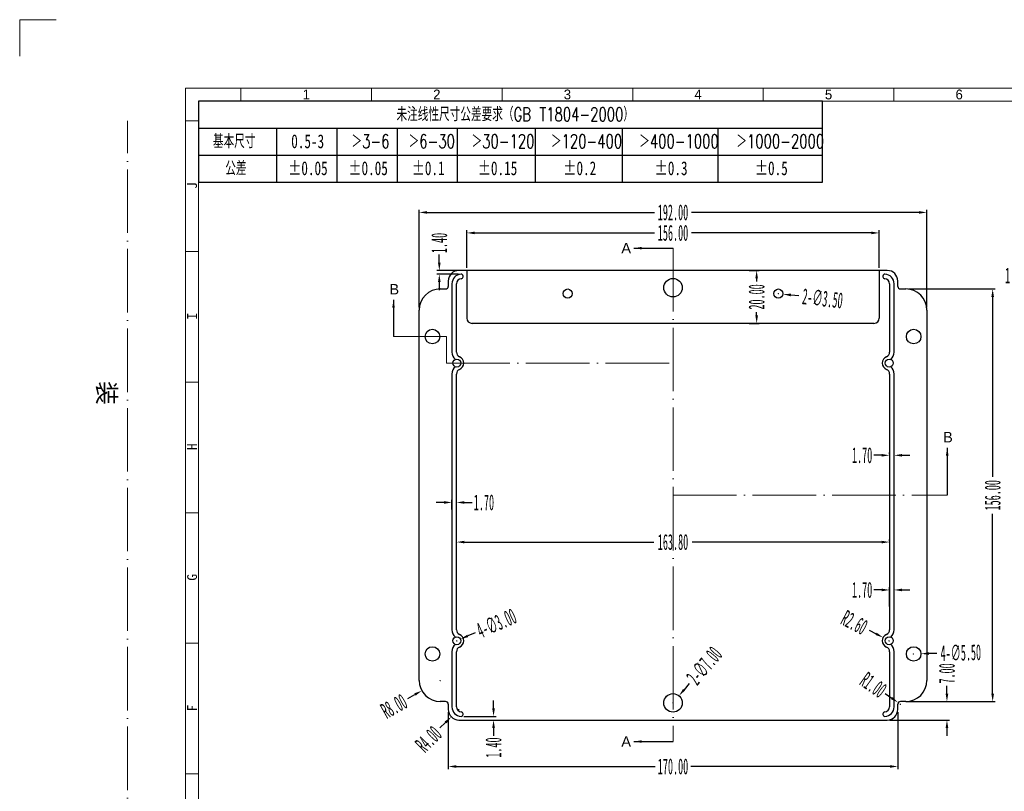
# Model space of a CAD drawing. Header units: millimetres. Extents: x 4224 to 5040, y 2272 to 2848.
# Tile 4 of 5: x 4224 to 4596, y 2557 to 2848. Entities that reach past the tile are written whole.
import ezdxf

# ---------------------------------------------------------------- set-up
doc = ezdxf.new("R2010")
doc.units = ezdxf.units.MM
for name, pattern in [('ACAD_ISO04W100', [30, 24, -3, 0, -3]), ('CENTERLINE', [30, 12, -1.5, 3, -1.5, 12]), ('SLD-实线', [0])]:
    doc.linetypes.add(name, pattern=pattern)
doc.layers.add('框', color=1, linetype='CENTERLINE', lineweight=5)
doc.layers.add('蓝色线', color=5, linetype='SLD-实线')
doc.styles.add('s', font='txt')
doc.styles.add('SLDTEXTSTYLE1', font='TXT', dxfattribs={"width": 0.469})
doc.styles.add('SLDTEXTSTYLE6', font='TXT', dxfattribs={"width": 0.7, "bigfont": 'bigfont'})
doc.styles.add('SLDTEXTSTYLE7', font='TXT', dxfattribs={"width": 0.7})
doc.styles.get("Standard").update_dxf_attribs({"font": 'arial.ttf'})
doc.dimstyles.new('副本 SLDDIMSTYLE1', dxfattribs={"dimtxt": 6, "dimasz": 3, "dimexe": 1, "dimexo": 1, "dimgap": 0.875, "dimtad": 0, "dimrnd": 1e-09, "dimzin": 4, "dimdsep": 46, "dimtxsty": 'SLDTEXTSTYLE1', "dimcen": 0.09, "dimclrd": 4, "dimclre": 4, "dimclrt": 6, "dimadec": 0, "dimazin": 0, "dimtfac": 1, "dimtofl": 0, "dimtmove": 0, "dimatfit": 3, "dimfxl": 1, "dimtolj": 1, "dimtzin": 12, "dimarcsym": 0})

# ---------------------------------------------------------------- blocks, each defined once
blk = doc.blocks.new('*D245')
at = {"color": 4, "lineweight": -2, "transparency": 16777216}
for p, q in [((4385.8, 2586.59), (4385.8, 2565.03)), ((4555.8, 2586.59), (4555.8, 2565.03)), ((4388.8, 2566.03), (4464.07, 2566.03)), ((4552.8, 2566.03), (4477.54, 2566.03))]:
    blk.add_line(p, q, dxfattribs=at)
at = {"color": 4, "transparency": 16777216}
for points in [[(4388.8, 2566.53), (4388.8, 2565.53), (4385.8, 2566.03)], [(4552.8, 2566.53), (4552.8, 2565.53), (4555.8, 2566.03)]]:
    blk.add_solid(points, dxfattribs=at)
at = {"layer": 'Defpoints', "color": 0, "transparency": 16777216}
for p in [(4385.8, 2587.59), (4555.8, 2587.59), (4555.8, 2566.03)]:
    blk.add_point(p, dxfattribs=at)
at = {"color": 6, "transparency": 16777216, "insert": (4470.8, 2566.03), "char_height": 6, "attachment_point": 5, "style": 'SLDTEXTSTYLE1'}
blk.add_mtext('\\A1;170.00', dxfattribs=at)
blk = doc.blocks.new('*D246')
at = {"color": 4, "lineweight": -2, "transparency": 16777216}
for p, q in [((4389.71, 2587.59), (4389.89, 2587.59)), ((4389.8, 2587.5), (4389.8, 2587.68)), ((4382.66, 2580.59), (4384.8, 2582.69))]:
    blk.add_line(p, q, dxfattribs=at)
at = {"color": 4, "transparency": 16777216}
blk.add_solid([(4384.45, 2583.05), (4385.15, 2582.33), (4386.95, 2584.79)], dxfattribs=at)
at = {"layer": 'Defpoints', "color": 0, "transparency": 16777216}
for p in [(4386.95, 2584.79), (4389.8, 2587.59)]:
    blk.add_point(p, dxfattribs=at)
at = {"color": 6, "transparency": 16777216, "insert": (4378.34, 2576.37), "char_height": 6, "attachment_point": 5, "rotation": 44.3734, "style": 'SLDTEXTSTYLE1'}
blk.add_mtext('\\A1;R4.00', dxfattribs=at)
blk = doc.blocks.new('*D247')
at = {"color": 4, "lineweight": -2, "transparency": 16777216}
for p, q in [((4382.71, 2598.59), (4382.89, 2598.59)), ((4382.8, 2598.5), (4382.8, 2598.68)), ((4370.55, 2591.77), (4373.19, 2593.24))]:
    blk.add_line(p, q, dxfattribs=at)
at = {"color": 4, "transparency": 16777216}
blk.add_solid([(4372.95, 2593.68), (4373.43, 2592.8), (4375.81, 2594.7)], dxfattribs=at)
at = {"layer": 'Defpoints', "color": 0, "transparency": 16777216}
for p in [(4382.8, 2598.59), (4375.81, 2594.7)]:
    blk.add_point(p, dxfattribs=at)
at = {"color": 6, "transparency": 16777216, "insert": (4365.27, 2588.84), "char_height": 6, "attachment_point": 5, "rotation": 29.0795, "style": 'SLDTEXTSTYLE1'}
blk.add_mtext('\\A1;R8.00', dxfattribs=at)
blk = doc.blocks.new('*D248')
at = {"color": 4, "lineweight": -2, "transparency": 16777216}
for p, q in [((4551.09, 2593.63), (4553.54, 2591.9)), ((4556.71, 2589.59), (4556.89, 2589.59)), ((4556.8, 2589.5), (4556.8, 2589.68))]:
    blk.add_line(p, q, dxfattribs=at)
at = {"color": 4, "transparency": 16777216}
blk.add_solid([(4553.83, 2592.31), (4553.25, 2591.49), (4555.99, 2590.16)], dxfattribs=at)
at = {"layer": 'Defpoints', "color": 0, "transparency": 16777216}
for p in [(4555.99, 2590.16), (4556.8, 2589.59)]:
    blk.add_point(p, dxfattribs=at)
at = {"color": 6, "transparency": 16777216, "insert": (4546.55, 2596.85), "char_height": 6, "attachment_point": 5, "rotation": 324.6892, "style": 'SLDTEXTSTYLE1'}
blk.add_mtext('\\A1;R1.00', dxfattribs=at)
blk = doc.blocks.new('*D249')
at = {"color": 4, "lineweight": -2, "transparency": 16777216}
for p, q in [((4476.92, 2597.36), (4474.99, 2595.06)), ((4470.71, 2590.09), (4470.89, 2590.09)), ((4470.8, 2590), (4470.8, 2590.18))]:
    blk.add_line(p, q, dxfattribs=at)
at = {"color": 4, "transparency": 16777216}
blk.add_solid([(4474.6, 2595.39), (4475.37, 2594.74), (4473.06, 2592.77)], dxfattribs=at)
at = {"layer": 'Defpoints', "color": 0, "transparency": 16777216}
for p in [(4473.06, 2592.77), (4468.55, 2587.41)]:
    blk.add_point(p, dxfattribs=at)
at = {"color": 6, "transparency": 16777216, "insert": (4482.61, 2604.14), "char_height": 6, "attachment_point": 5, "rotation": 49.9691, "style": 'SLDTEXTSTYLE1'}
blk.add_mtext('\\A1;2-∅7.00', dxfattribs=at)
blk = doc.blocks.new('*D250')
at = {"color": 4, "lineweight": -2, "transparency": 16777216}
for p, q in [((4561.71, 2608.59), (4561.89, 2608.59)), ((4561.8, 2608.5), (4561.8, 2608.68)), ((4570.55, 2608.81), (4567.55, 2608.73))]:
    blk.add_line(p, q, dxfattribs=at)
at = {"color": 4, "transparency": 16777216}
blk.add_solid([(4567.54, 2609.23), (4567.57, 2608.23), (4564.55, 2608.66)], dxfattribs=at)
at = {"layer": 'Defpoints', "color": 0, "transparency": 16777216}
for p in [(4559.06, 2608.52), (4564.55, 2608.66)]:
    blk.add_point(p, dxfattribs=at)
at = {"color": 6, "transparency": 16777216, "insert": (4579.63, 2609.04), "char_height": 6, "attachment_point": 5, "rotation": 1.4605, "style": 'SLDTEXTSTYLE1'}
blk.add_mtext('\\A1;4-∅5.50', dxfattribs=at)
blk = doc.blocks.new('*D251')
at = {"color": 4, "lineweight": -2, "transparency": 16777216}
for p, q in [((4395.92, 2616.62), (4393.17, 2615.4)), ((4388.96, 2613.59), (4389.14, 2613.59)), ((4389.05, 2613.5), (4389.05, 2613.68))]:
    blk.add_line(p, q, dxfattribs=at)
at = {"color": 4, "transparency": 16777216}
blk.add_solid([(4392.97, 2615.86), (4393.37, 2614.95), (4390.43, 2614.19)], dxfattribs=at)
at = {"layer": 'Defpoints', "color": 0, "transparency": 16777216}
for p in [(4390.43, 2614.19), (4387.68, 2612.98)]:
    blk.add_point(p, dxfattribs=at)
at = {"color": 6, "transparency": 16777216, "insert": (4404.01, 2620.19), "char_height": 6, "attachment_point": 5, "rotation": 23.8297, "style": 'SLDTEXTSTYLE1'}
blk.add_mtext('\\A1;4-∅3.00', dxfattribs=at)
blk = doc.blocks.new('*D252')
at = {"color": 4, "lineweight": -2, "transparency": 16777216}
for p, q in [((4510.55, 2744.84), (4510.73, 2744.84)), ((4510.64, 2744.75), (4510.64, 2744.93)), ((4518.34, 2743.98), (4515.36, 2744.31))]:
    blk.add_line(p, q, dxfattribs=at)
at = {"color": 4, "transparency": 16777216}
blk.add_solid([(4515.41, 2744.81), (4515.3, 2743.81), (4512.38, 2744.64)], dxfattribs=at)
at = {"layer": 'Defpoints', "color": 0, "transparency": 16777216}
for p in [(4508.9, 2745.03), (4512.38, 2744.64)]:
    blk.add_point(p, dxfattribs=at)
at = {"color": 6, "transparency": 16777216, "insert": (4527.37, 2742.98), "char_height": 6, "attachment_point": 5, "rotation": 353.652, "style": 'SLDTEXTSTYLE1'}
blk.add_mtext('\\A1;2-∅3.50', dxfattribs=at)
blk = doc.blocks.new('*D253')
at = {"color": 4, "lineweight": -2, "transparency": 16777216}
for p, q in [((4552.7, 2684.18), (4552.7, 2684.7)), ((4554.4, 2684.18), (4554.4, 2684.7)), ((4549.7, 2683.7), (4546.7, 2683.7)), ((4557.4, 2683.7), (4560.4, 2683.7))]:
    blk.add_line(p, q, dxfattribs=at)
at = {"color": 4, "transparency": 16777216}
for points in [[(4549.7, 2684.2), (4549.7, 2683.2), (4552.7, 2683.7)], [(4557.4, 2684.2), (4557.4, 2683.2), (4554.4, 2683.7)]]:
    blk.add_solid(points, dxfattribs=at)
at = {"layer": 'Defpoints', "color": 0, "transparency": 16777216}
for p in [(4552.7, 2683.7), (4552.7, 2683.18), (4554.4, 2683.18)]:
    blk.add_point(p, dxfattribs=at)
at = {"color": 6, "transparency": 16777216, "insert": (4542.31, 2683.7), "char_height": 6, "attachment_point": 5, "style": 'SLDTEXTSTYLE1'}
blk.add_mtext('\\A1;1.70', dxfattribs=at)
blk = doc.blocks.new('*D254')
at = {"color": 4, "lineweight": -2, "transparency": 16777216}
for p, q in [((4544.93, 2617.57), (4547.59, 2616.18)), ((4552.46, 2613.59), (4552.64, 2613.59)), ((4552.55, 2613.5), (4552.55, 2613.68))]:
    blk.add_line(p, q, dxfattribs=at)
at = {"color": 4, "transparency": 16777216}
blk.add_solid([(4547.82, 2616.62), (4547.36, 2615.74), (4550.25, 2614.79)], dxfattribs=at)
at = {"layer": 'Defpoints', "color": 0, "transparency": 16777216}
for p in [(4550.25, 2614.79), (4552.55, 2613.59)]:
    blk.add_point(p, dxfattribs=at)
at = {"color": 6, "transparency": 16777216, "insert": (4539.38, 2620.48), "char_height": 6, "attachment_point": 5, "rotation": 332.3964, "style": 'SLDTEXTSTYLE1'}
blk.add_mtext('\\A1;R2.60', dxfattribs=at)
blk = doc.blocks.new('*D255')
at = {"color": 4, "lineweight": -2, "transparency": 16777216}
for p, q in [((4549.7, 2632.79), (4546.7, 2632.79)), ((4552.7, 2626.56), (4552.7, 2633.79)), ((4554.4, 2626.56), (4554.4, 2633.79)), ((4557.4, 2632.79), (4560.4, 2632.79))]:
    blk.add_line(p, q, dxfattribs=at)
at = {"color": 4, "transparency": 16777216}
for points in [[(4549.7, 2633.29), (4549.7, 2632.29), (4552.7, 2632.79)], [(4557.4, 2633.29), (4557.4, 2632.29), (4554.4, 2632.79)]]:
    blk.add_solid(points, dxfattribs=at)
at = {"layer": 'Defpoints', "color": 0, "transparency": 16777216}
for p in [(4552.7, 2632.79), (4552.7, 2625.56), (4554.4, 2625.56)]:
    blk.add_point(p, dxfattribs=at)
at = {"color": 6, "transparency": 16777216, "insert": (4542.31, 2632.79), "char_height": 6, "attachment_point": 5, "style": 'SLDTEXTSTYLE1'}
blk.add_mtext('\\A1;1.70', dxfattribs=at)
blk = doc.blocks.new('*D256')
at = {"color": 4, "lineweight": -2, "transparency": 16777216}
for p, q in [((4388.9, 2651.13), (4388.9, 2651.89)), ((4552.7, 2651.13), (4552.7, 2651.89)), ((4391.9, 2650.89), (4463.6, 2650.89)), ((4549.7, 2650.89), (4478.01, 2650.89))]:
    blk.add_line(p, q, dxfattribs=at)
at = {"color": 4, "transparency": 16777216}
for points in [[(4391.9, 2651.39), (4391.9, 2650.39), (4388.9, 2650.89)], [(4549.7, 2651.39), (4549.7, 2650.39), (4552.7, 2650.89)]]:
    blk.add_solid(points, dxfattribs=at)
at = {"layer": 'Defpoints', "color": 0, "transparency": 16777216}
for p in [(4388.9, 2650.13), (4552.7, 2650.89), (4552.7, 2650.13)]:
    blk.add_point(p, dxfattribs=at)
at = {"color": 6, "transparency": 16777216, "insert": (4470.8, 2650.89), "char_height": 6, "attachment_point": 5, "style": 'SLDTEXTSTYLE1'}
blk.add_mtext('\\A1;163.80', dxfattribs=at)
blk = doc.blocks.new('*D257')
at = {"color": 4, "lineweight": -2, "transparency": 16777216}
for p, q in [((4574.39, 2593.59), (4574.39, 2596.59)), ((4558.8, 2590.59), (4575.39, 2590.59)), ((4552.8, 2583.59), (4575.39, 2583.59)), ((4574.39, 2580.59), (4574.39, 2577.59))]:
    blk.add_line(p, q, dxfattribs=at)
at = {"color": 4, "transparency": 16777216}
for points in [[(4573.89, 2593.59), (4574.89, 2593.59), (4574.39, 2590.59)], [(4573.89, 2580.59), (4574.89, 2580.59), (4574.39, 2583.59)]]:
    blk.add_solid(points, dxfattribs=at)
at = {"layer": 'Defpoints', "color": 0, "transparency": 16777216}
for p in [(4557.8, 2590.59), (4574.39, 2590.59), (4551.8, 2583.59)]:
    blk.add_point(p, dxfattribs=at)
at = {"color": 6, "transparency": 16777216, "insert": (4574.39, 2601.21), "char_height": 6, "attachment_point": 5, "rotation": 90, "style": 'SLDTEXTSTYLE1'}
blk.add_mtext('\\A1;7.00', dxfattribs=at)
blk = doc.blocks.new('*D258')
at = {"color": 4, "lineweight": -2, "transparency": 16777216}
for p, q in [((4559.8, 2746.59), (4592.68, 2746.59)), ((4591.68, 2743.59), (4591.68, 2675.56)), ((4591.68, 2593.59), (4591.68, 2661.61)), ((4558.8, 2590.59), (4592.68, 2590.59))]:
    blk.add_line(p, q, dxfattribs=at)
at = {"color": 4, "transparency": 16777216}
for points in [[(4591.18, 2743.59), (4592.18, 2743.59), (4591.68, 2746.59)], [(4591.18, 2593.59), (4592.18, 2593.59), (4591.68, 2590.59)]]:
    blk.add_solid(points, dxfattribs=at)
at = {"layer": 'Defpoints', "color": 0, "transparency": 16777216}
for p in [(4558.8, 2746.59), (4591.68, 2746.59), (4557.8, 2590.59)]:
    blk.add_point(p, dxfattribs=at)
at = {"color": 6, "transparency": 16777216, "insert": (4591.68, 2668.59), "char_height": 6, "attachment_point": 5, "rotation": 90, "style": 'SLDTEXTSTYLE1'}
blk.add_mtext('\\A1;156.00', dxfattribs=at)
blk = doc.blocks.new('*D259')
at = {"color": 4, "lineweight": -2, "transparency": 16777216}
for p, q in [((4374.8, 2739.59), (4374.8, 2776.54)), ((4377.8, 2775.54), (4463.83, 2775.54)), ((4563.8, 2775.54), (4477.78, 2775.54)), ((4566.8, 2739.59), (4566.8, 2776.54))]:
    blk.add_line(p, q, dxfattribs=at)
at = {"color": 4, "transparency": 16777216}
for points in [[(4377.8, 2776.04), (4377.8, 2775.04), (4374.8, 2775.54)], [(4563.8, 2776.04), (4563.8, 2775.04), (4566.8, 2775.54)]]:
    blk.add_solid(points, dxfattribs=at)
at = {"layer": 'Defpoints', "color": 0, "transparency": 16777216}
for p in [(4566.8, 2775.54), (4374.8, 2738.59), (4566.8, 2738.59)]:
    blk.add_point(p, dxfattribs=at)
at = {"color": 6, "transparency": 16777216, "insert": (4470.8, 2775.54), "char_height": 6, "attachment_point": 5, "style": 'SLDTEXTSTYLE1'}
blk.add_mtext('\\A1;192.00', dxfattribs=at)
blk = doc.blocks.new('*D260')
at = {"color": 4, "lineweight": -2, "transparency": 16777216}
for p, q in [((4607.35, 2751.64), (4604.35, 2751.64)), ((4610.35, 2751.54), (4610.35, 2750.64)), ((4611.35, 2751.54), (4611.35, 2750.64)), ((4614.35, 2751.64), (4617.35, 2751.64))]:
    blk.add_line(p, q, dxfattribs=at)
at = {"color": 4, "transparency": 16777216}
for points in [[(4607.35, 2752.14), (4607.35, 2751.14), (4610.35, 2751.64)], [(4614.35, 2752.14), (4614.35, 2751.14), (4611.35, 2751.64)]]:
    blk.add_solid(points, dxfattribs=at)
at = {"layer": 'Defpoints', "color": 0, "transparency": 16777216}
for p in [(4610.35, 2752.54), (4611.35, 2752.54), (4610.35, 2751.64)]:
    blk.add_point(p, dxfattribs=at)
at = {"color": 6, "transparency": 16777216, "insert": (4600.19, 2751.64), "char_height": 6, "attachment_point": 5, "style": 'SLDTEXTSTYLE1'}
blk.add_mtext('\\A1;1.00', dxfattribs=at)
blk = doc.blocks.new('*D261')
at = {"color": 4, "lineweight": -2, "transparency": 16777216}
for p, q in [((4392.8, 2754.59), (4392.8, 2768.79)), ((4395.8, 2767.79), (4463.83, 2767.79)), ((4545.8, 2767.79), (4477.78, 2767.79)), ((4548.8, 2754.59), (4548.8, 2768.79))]:
    blk.add_line(p, q, dxfattribs=at)
at = {"color": 4, "transparency": 16777216}
for points in [[(4395.8, 2768.29), (4395.8, 2767.29), (4392.8, 2767.79)], [(4545.8, 2768.29), (4545.8, 2767.29), (4548.8, 2767.79)]]:
    blk.add_solid(points, dxfattribs=at)
at = {"layer": 'Defpoints', "color": 0, "transparency": 16777216}
for p in [(4548.8, 2767.79), (4392.8, 2753.59), (4548.8, 2753.59)]:
    blk.add_point(p, dxfattribs=at)
at = {"color": 6, "transparency": 16777216, "insert": (4470.8, 2767.79), "char_height": 6, "attachment_point": 5, "style": 'SLDTEXTSTYLE1'}
blk.add_mtext('\\A1;156.00', dxfattribs=at)
blk = doc.blocks.new('*D262')
at = {"color": 4, "lineweight": -2, "transparency": 16777216}
for p, q in [((4499.59, 2753.59), (4503.43, 2753.59)), ((4502.43, 2750.59), (4502.43, 2749.39)), ((4502.43, 2736.59), (4502.43, 2737.79)), ((4499.59, 2733.59), (4503.43, 2733.59))]:
    blk.add_line(p, q, dxfattribs=at)
at = {"color": 4, "transparency": 16777216}
for points in [[(4501.93, 2750.59), (4502.93, 2750.59), (4502.43, 2753.59)], [(4501.93, 2736.59), (4502.93, 2736.59), (4502.43, 2733.59)]]:
    blk.add_solid(points, dxfattribs=at)
at = {"layer": 'Defpoints', "color": 0, "transparency": 16777216}
for p in [(4498.59, 2753.59), (4498.59, 2733.59), (4502.43, 2733.59)]:
    blk.add_point(p, dxfattribs=at)
at = {"color": 6, "transparency": 16777216, "insert": (4502.43, 2743.59), "char_height": 6, "attachment_point": 5, "rotation": 90, "style": 'SLDTEXTSTYLE1'}
blk.add_mtext('\\A1;20.00', dxfattribs=at)
blk = doc.blocks.new('*D263')
at = {"color": 4, "lineweight": -2, "transparency": 16777216}
for p, q in [((4402.93, 2587.99), (4402.93, 2590.99)), ((4391.7, 2584.99), (4403.93, 2584.99)), ((4392.82, 2583.59), (4403.93, 2583.59)), ((4402.93, 2580.59), (4402.93, 2577.59))]:
    blk.add_line(p, q, dxfattribs=at)
at = {"color": 4, "transparency": 16777216}
for points in [[(4402.43, 2587.99), (4403.43, 2587.99), (4402.93, 2584.99)], [(4402.43, 2580.59), (4403.43, 2580.59), (4402.93, 2583.59)]]:
    blk.add_solid(points, dxfattribs=at)
at = {"layer": 'Defpoints', "color": 0, "transparency": 16777216}
for p in [(4390.7, 2584.99), (4391.82, 2583.59), (4402.93, 2583.59)]:
    blk.add_point(p, dxfattribs=at)
at = {"color": 6, "transparency": 16777216, "insert": (4402.93, 2573.19), "char_height": 6, "attachment_point": 5, "rotation": 90, "style": 'SLDTEXTSTYLE1'}
blk.add_mtext('\\A1;1.40', dxfattribs=at)
blk = doc.blocks.new('*D264')
at = {"color": 4, "lineweight": -2, "transparency": 16777216}
for p, q in [((4382.42, 2756.59), (4382.42, 2759.59)), ((4389.7, 2753.59), (4381.42, 2753.59)), ((4389.7, 2752.19), (4381.42, 2752.19)), ((4382.42, 2749.19), (4382.42, 2746.19))]:
    blk.add_line(p, q, dxfattribs=at)
at = {"color": 4, "transparency": 16777216}
for points in [[(4381.92, 2756.59), (4382.92, 2756.59), (4382.42, 2753.59)], [(4381.92, 2749.19), (4382.92, 2749.19), (4382.42, 2752.19)]]:
    blk.add_solid(points, dxfattribs=at)
at = {"layer": 'Defpoints', "color": 0, "transparency": 16777216}
for p in [(4382.42, 2753.59), (4390.7, 2753.59), (4390.7, 2752.19)]:
    blk.add_point(p, dxfattribs=at)
at = {"color": 6, "transparency": 16777216, "insert": (4382.42, 2763.98), "char_height": 6, "attachment_point": 5, "rotation": 90, "style": 'SLDTEXTSTYLE1'}
blk.add_mtext('\\A1;1.40', dxfattribs=at)
blk = doc.blocks.new('*D265')
at = {"color": 4, "lineweight": -2, "transparency": 16777216}
for p, q in [((4387.2, 2663.15), (4387.2, 2666.87)), ((4388.9, 2663.15), (4388.9, 2666.87)), ((4384.2, 2665.87), (4381.2, 2665.87)), ((4391.9, 2665.87), (4394.9, 2665.87))]:
    blk.add_line(p, q, dxfattribs=at)
at = {"color": 4, "transparency": 16777216}
for points in [[(4384.2, 2666.37), (4384.2, 2665.37), (4387.2, 2665.87)], [(4391.9, 2666.37), (4391.9, 2665.37), (4388.9, 2665.87)]]:
    blk.add_solid(points, dxfattribs=at)
at = {"layer": 'Defpoints', "color": 0, "transparency": 16777216}
for p in [(4388.9, 2665.87), (4387.2, 2662.15), (4388.9, 2662.15)]:
    blk.add_point(p, dxfattribs=at)
at = {"color": 6, "transparency": 16777216, "insert": (4399.3, 2665.87), "char_height": 6, "attachment_point": 5, "style": 'SLDTEXTSTYLE1'}
blk.add_mtext('\\A1;1.70', dxfattribs=at)
blk = doc.blocks.new('SW_TABLEANNOTATION_0')
at = {"layer": '蓝色线', "color": 0}
for p, q in [((0, 0), (0, -12.39)), ((95.59, 0), (0, 0)), ((95.59, -12.39), (95.59, 0)), ((0, -4.13), (95.59, -4.13)), ((11.95, -4.13), (11.95, -12.39)), ((21.18, -4.13), (21.18, -12.39)), ((30.4, -4.13), (30.4, -12.39)), ((39.63, -4.13), (39.63, -12.39)), ((51.58, -4.13), (51.58, -12.39)), ((64.89, -4.13), (64.89, -12.39)), ((79.56, -4.13), (79.56, -12.39)), ((0, -8.26), (95.59, -8.26)), ((0, -12.39), (95.59, -12.39))]:
    blk.add_line(p, q, dxfattribs=at)
at = {"layer": '蓝色线', "color": 0, "attachment_point": 1}
for s, insert, char_height, style in [('未注线性尺寸公差要求（GB T1804-2000）', (30.32, -0.93), 2.1167, 'SLDTEXTSTYLE6'), ('基本尺寸', (2.2, -5.06), 2.117, 'SLDTEXTSTYLE6'), ('0.5-3', (14.2, -5.06), 2.117, 'SLDTEXTSTYLE7'), ('＞3-6', (23.43, -5.06), 2.117, 'SLDTEXTSTYLE6'), ('＞6-30', (32.18, -5.06), 2.117, 'SLDTEXTSTYLE6'), ('＞30-120', (41.82, -5.06), 2.117, 'SLDTEXTSTYLE6'), ('＞120-400', (53.98, -5.06), 2.117, 'SLDTEXTSTYLE6'), ('＞400-1000', (67.5, -5.06), 2.117, 'SLDTEXTSTYLE6'), ('＞1000-2000', (82.38, -5.06), 2.117, 'SLDTEXTSTYLE6'), ('公差', (4.09, -9.19), 2.117, 'SLDTEXTSTYLE6'), ('±0.05', (13.73, -9.19), 2.117, 'SLDTEXTSTYLE7'), ('±0.05', (22.95, -9.19), 2.117, 'SLDTEXTSTYLE7'), ('±0.1', (32.65, -9.19), 2.117, 'SLDTEXTSTYLE7'), ('±0.15', (42.77, -9.19), 2.117, 'SLDTEXTSTYLE7'), ('±0.2', (55.87, -9.19), 2.117, 'SLDTEXTSTYLE7'), ('±0.3', (69.86, -9.19), 2.117, 'SLDTEXTSTYLE7'), ('±0.5', (85.21, -9.19), 2.117, 'SLDTEXTSTYLE7')]:
    blk.add_mtext(s, dxfattribs=dict(at, insert=insert, char_height=char_height, style=style))

msp = doc.modelspace()

# ---------------------------------------------------------------- linework, layer by layer
at = {"color": 7, "linetype": 'Continuous'}
for p, q in [((4551.805, 2753.587), (4389.805, 2753.587)), ((4392.805, 2753.587), (4392.805, 2735.587)), ((4548.805, 2753.587), (4548.805, 2735.587)), ((4385.805, 2749.587), (4385.805, 2747.587)), ((4387.205, 2748.587), (4387.205, 2722.733)), ((4388.905, 2722.733), (4388.905, 2748.587)), ((4391.405, 2751.185), (4391.405, 2751.485)), ((4550.205, 2751.485), (4550.205, 2751.185)), ((4552.705, 2748.587), (4552.705, 2722.733)), ((4554.405, 2722.733), (4554.405, 2748.587)), ((4555.805, 2747.587), (4555.805, 2749.587)), ((4382.805, 2746.587), (4384.805, 2746.587)), ((4556.805, 2746.587), (4558.805, 2746.587)), ((4374.805, 2598.587), (4374.805, 2738.587)), ((4566.805, 2738.587), (4566.805, 2598.587)), ((4546.805, 2733.587), (4394.805, 2733.587)), ((4387.205, 2714.441), (4387.205, 2617.733)), ((4388.905, 2617.733), (4388.905, 2714.441)), ((4552.705, 2714.441), (4552.705, 2617.733)), ((4554.405, 2617.733), (4554.405, 2714.441)), ((4387.205, 2609.441), (4387.205, 2588.587)), ((4388.905, 2588.587), (4388.905, 2609.441)), ((4552.705, 2609.441), (4552.705, 2588.587)), ((4554.405, 2588.587), (4554.405, 2609.441)), ((4384.805, 2590.587), (4382.805, 2590.587)), ((4385.805, 2589.587), (4385.805, 2587.587)), ((4555.805, 2587.587), (4555.805, 2589.587)), ((4558.805, 2590.587), (4556.805, 2590.587)), ((4391.405, 2585.688), (4391.405, 2585.989)), ((4550.205, 2585.989), (4550.205, 2585.688)), ((4389.805, 2583.587), (4551.805, 2583.587))]:
    msp.add_line(p, q, dxfattribs=at)
for centre, radius in [((4470.805, 2747.086), 3.5), ((4430.972, 2744.837), 1.75), ((4510.638, 2744.837), 1.75), ((4379.805, 2728.587), 2.75), ((4561.805, 2728.587), 2.75), ((4389.055, 2718.587), 1.5), ((4552.555, 2718.587), 1.5), ((4389.055, 2613.587), 1.5), ((4552.555, 2613.587), 1.5), ((4379.805, 2608.587), 2.75), ((4561.805, 2608.587), 2.75), ((4470.805, 2590.088), 3.5)]:
    msp.add_circle(centre, radius, dxfattribs=at)
for centre, radius, start, end in [((4389.805, 2749.587), 4, 90, 180), ((4390.805, 2748.587), 3.6, 91.97611, 180), ((4390.705, 2751.485), 0.7, 0, 91.97611), ((4550.905, 2751.485), 0.7, 88.02389, 180), ((4550.805, 2748.587), 3.6, 0, 88.02389), ((4551.805, 2749.587), 4, 0, 90), ((4390.805, 2748.587), 1.9, 92.20423, 180), ((4390.705, 2751.185), 0.7, 272.20423, 0), ((4550.905, 2751.185), 0.7, 180, 267.79577), ((4550.805, 2748.587), 1.9, 0, 87.79577), ((4382.805, 2738.587), 8, 90, 180), ((4384.805, 2747.587), 1, 270, 0), ((4556.805, 2747.587), 1, 180, 270), ((4558.805, 2738.587), 8, 0, 90), ((4394.805, 2735.587), 2, 180, 270), ((4546.805, 2735.587), 2, 270, 0), ((4390.805, 2722.733), 3.6, 180, 229.96841), ((4390.805, 2722.733), 1.9, 180, 247.11462), ((4550.805, 2722.733), 1.9, 292.88538, 0), ((4550.805, 2722.733), 3.6, 310.03159, 0), ((4389.055, 2718.587), 2.6, 292.88538, 67.11462), ((4552.555, 2718.587), 2.6, 112.88538, 247.11462), ((4390.805, 2714.441), 3.6, 130.03159, 180), ((4390.805, 2714.441), 1.9, 112.88538, 180), ((4550.805, 2714.441), 1.9, 0, 67.11462), ((4550.805, 2714.441), 3.6, 0, 49.96841), ((4390.805, 2617.733), 3.6, 180, 229.96841), ((4390.805, 2617.733), 1.9, 180, 247.11462), ((4550.805, 2617.733), 1.9, 292.88538, 0), ((4550.805, 2617.733), 3.6, 310.03159, 0), ((4389.055, 2613.587), 2.6, 292.88538, 67.11462), ((4552.555, 2613.587), 2.6, 112.88538, 247.11462), ((4390.805, 2609.441), 3.6, 130.03159, 180), ((4390.805, 2609.441), 1.9, 112.88538, 180), ((4550.805, 2609.441), 1.9, 0, 67.11462), ((4550.805, 2609.441), 3.6, 0, 49.96841), ((4382.805, 2598.587), 8, 180, 270), ((4558.805, 2598.587), 8, 270, 0), ((4384.805, 2589.587), 1, 0, 90), ((4390.805, 2588.587), 3.6, 180, 268.02389), ((4390.805, 2588.587), 1.9, 180, 267.79577), ((4550.805, 2588.587), 1.9, 272.20423, 0), ((4550.805, 2588.587), 3.6, 271.97611, 0), ((4556.805, 2589.587), 1, 90, 180), ((4389.805, 2587.587), 4, 180, 270), ((4390.705, 2585.688), 0.7, 268.02389, 0), ((4390.705, 2585.989), 0.7, 0, 87.79577), ((4550.905, 2585.989), 0.7, 92.20423, 180), ((4550.905, 2585.688), 0.7, 180, 271.97611), ((4551.805, 2587.587), 4, 270, 0)]:
    msp.add_arc(centre, radius, start, end, dxfattribs=at)
at = {"layer": '框', "color": 1, "linetype": 'Continuous', "lineweight": 15}
for p, q in [((4307.409, 2817.561), (4307.409, 2822.5)), ((4356.792, 2817.561), (4356.792, 2822.5)), ((4406.174, 2817.561), (4406.174, 2822.5)), ((4455.556, 2817.561), (4455.556, 2822.5)), ((4504.939, 2817.561), (4504.939, 2822.5)), ((4554.321, 2817.561), (4554.321, 2822.5)), ((4291.36, 2810.154), (4286.422, 2810.154)), ((4291.36, 2760.772), (4286.422, 2760.772)), ((4291.36, 2711.389), (4286.422, 2711.389)), ((4291.36, 2662.007), (4286.422, 2662.007)), ((4291.36, 2612.624), (4286.422, 2612.624)), ((4291.36, 2563.242), (4286.422, 2563.242))]:
    msp.add_line(p, q, dxfattribs=at)
at = {"layer": '框', "color": 1, "linetype": 'ACAD_ISO04W100', "lineweight": 15}
msp.add_line((4264.445, 2316.329), (4264.445, 2810.154), dxfattribs=at)
at = {"layer": '框', "linetype": 'ACAD_ISO04W100'}
for p, q in [((4470.805, 2762.026), (4470.805, 2575.455)), ((4365.107, 2728.587), (4385.088, 2728.587)), ((4385.088, 2728.587), (4385.088, 2718.587)), ((4385.088, 2718.587), (4470.805, 2718.587)), ((4470.805, 2668.587), (4574.494, 2668.587))]:
    msp.add_line(p, q, dxfattribs=at)
at = {"layer": '框', "color": 1, "linetype": 'Continuous', "lineweight": 15}
msp.add_lwpolyline([(4237.466, 2848.421), (4223.731, 2848.421), (4223.731, 2834.685)], dxfattribs=at)
for points in [[(4286.422, 2303.984), (5019.751, 2303.984), (5019.751, 2822.5), (4286.422, 2822.5)], [(4291.36, 2308.922), (5014.813, 2308.922), (5014.813, 2817.561), (4291.36, 2817.561)]]:
    msp.add_lwpolyline(points, close=True, dxfattribs=at)

# ---------------------------------------------------------------- block references
at = {"layer": '蓝色线', "xscale": 2.469123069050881, "yscale": 2.469123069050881, "zscale": 2.469123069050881}
msp.add_blockref('SW_TABLEANNOTATION_0', (4291.36, 2817.561), dxfattribs=at)

# ---------------------------------------------------------------- texts
at = {"color": 7, "linetype": 'Continuous', "char_height": 3.969, "width": 3.175, "attachment_point": 1, "line_spacing_factor": 0.9}
for s, insert in [('A', (4451.238, 2764.011)), ('B', (4363.52, 2748.476)), ('B', (4572.906, 2692.541)), ('A', (4451.238, 2577.44))]:
    msp.add_mtext(s, dxfattribs=dict(at, insert=insert))
at = {"layer": '框', "color": 1, "linetype": 'Continuous', "lineweight": 15, "char_height": 3.70368, "attachment_point": 1}
for s, insert, width in [('{\\fﾷￂￋￎ_GB2312|b0|i0|c134|p49;1}', (4330.724, 2821.996), 1.91178), ('{\\fﾷￂￋￎ_GB2312|b0|i0|c134|p49;2}', (4380.106, 2821.996), 1.91184), ('{\\fﾷￂￋￎ_GB2312|b0|i0|c134|p49;3}', (4429.489, 2821.996), 1.91184), ('{\\fﾷￂￋￎ_GB2312|b0|i0|c134|p49;4}', (4478.871, 2821.996), 1.91184), ('{\\fﾷￂￋￎ_GB2312|b0|i0|c134|p49;5}', (4528.254, 2821.996), 1.91184), ('{\\fﾷￂￋￎ_GB2312|b0|i0|c134|p49;6}', (4577.636, 2821.996), 1.91184)]:
    msp.add_mtext(s, dxfattribs=dict(at, insert=insert, width=width))
at = {"layer": '框', "color": 1, "linetype": 'Continuous', "lineweight": 15, "char_height": 3.704, "width": 4.93825, "attachment_point": 1, "rotation": 90, "style": 's'}
for s, insert in [('J', (4287.063, 2784.431)), ('I', (4287.063, 2735.049)), ('H', (4287.063, 2685.666)), ('G', (4287.063, 2636.284)), ('F', (4287.063, 2586.901))]:
    msp.add_mtext(s, dxfattribs=dict(at, insert=insert))
at = {"layer": '框', "color": 1, "linetype": 'ACAD_ISO04W100', "lineweight": 15, "insert": (4256.246, 2551.162), "char_height": 6.86767, "width": 363.40776, "attachment_point": 5, "rotation": 270, "style": 's'}
msp.add_mtext('装                                订                               线', dxfattribs=at)

# ---------------------------------------------------------------- dimensions: what is measured, and where the dimension line sits
for base, p1, p2, picture, middle in [((4566.805, 2775.542), (4374.805, 2738.587), (4566.805, 2738.587), '*D259', (4470.805, 2775.542)), ((4548.805, 2767.788), (4392.805, 2753.587), (4548.805, 2753.587), '*D261', (4470.805, 2767.788)), ((4610.349, 2751.636), (4611.349, 2752.544), (4610.349, 2752.544), '*D260', (4600.191, 2751.636)), ((4552.705, 2683.699), (4554.405, 2683.182), (4552.705, 2683.182), '*D253', (4542.312, 2683.699)), ((4388.905, 2665.866), (4387.205, 2662.152), (4388.905, 2662.152), '*D265', (4399.297, 2665.866)), ((4552.705, 2650.892), (4388.905, 2650.131), (4552.705, 2650.131), '*D256', (4470.805, 2650.892)), ((4552.705, 2632.79), (4554.405, 2625.565), (4552.705, 2625.565), '*D255', (4542.312, 2632.79)), ((4555.805, 2566.027), (4385.805, 2587.587), (4555.805, 2587.587), '*D245', (4470.805, 2566.027))]:
    dim = msp.add_linear_dim(base=base, p1=p1, p2=p2, dimstyle='副本 SLDDIMSTYLE1')
    dim.commit()
    dim.dimension.update_dxf_attribs({"geometry": picture, "text_midpoint": middle})
for base, p1, p2, picture, middle in [((4382.415, 2753.587), (4390.705, 2752.185), (4390.705, 2753.587), '*D264', (4382.415, 2763.979)), ((4502.426, 2733.587), (4498.594, 2753.587), (4498.594, 2733.587), '*D262', (4502.426, 2743.587)), ((4591.684, 2746.587), (4557.805, 2590.587), (4558.805, 2746.587), '*D258', (4591.684, 2668.587)), ((4574.386, 2590.587), (4551.805, 2583.587), (4557.805, 2590.587), '*D257', (4574.386, 2601.214)), ((4402.934, 2583.587), (4390.705, 2584.988), (4391.825, 2583.587), '*D263', (4402.934, 2573.194))]:
    dim = msp.add_linear_dim(base=base, p1=p1, p2=p2, angle=90, dimstyle='副本 SLDDIMSTYLE1')
    dim.commit()
    dim.dimension.update_dxf_attribs({"geometry": picture, "text_midpoint": middle})
for p1, p2, text, picture, middle in [((4508.899, 2745.03), (4512.378, 2744.643), '2-<>', '*D252', (4527.368, 2742.976)), ((4387.683, 2612.981), (4390.427, 2614.193), '4-<>', '*D251', (4404.009, 2620.192)), ((4468.554, 2587.408), (4473.056, 2592.768), '2-<>', '*D249', (4482.606, 2604.137)), ((4559.056, 2608.517), (4564.554, 2608.657), '4-<>', '*D250', (4579.632, 2609.041))]:
    dim = msp.add_diameter_dim_2p(p1=p1, p2=p2, text=text, dimstyle='副本 SLDDIMSTYLE1')
    dim.commit()
    dim.dimension.update_dxf_attribs({"geometry": picture, "text_midpoint": middle})
for center, mpoint, picture, middle in [((4552.555, 2613.587), (4550.251, 2614.791), '*D254', (4539.379, 2620.476)), ((4556.805, 2589.587), (4555.989, 2590.165), '*D248', (4546.552, 2596.849)), ((4389.805, 2587.587), (4386.946, 2584.789), '*D246', (4378.344, 2576.374))]:
    dim = msp.add_radius_dim(center=center, mpoint=mpoint, dimstyle='副本 SLDDIMSTYLE1')
    dim.commit()
    dim.dimension.update_dxf_attribs({"geometry": picture, "text_midpoint": middle})
dim = msp.add_radius_dim(center=(4382.805, 2598.587), mpoint=(4375.813, 2594.699), dimstyle='副本 SLDDIMSTYLE1')
dim.commit()
dim.dimension.update_dxf_attribs({"geometry": '*D247', "text_midpoint": (4365.273, 2588.837), "dimtype": 164})

# ---------------------------------------------------------------- leaders
at = {"color": 7, "linetype": 'Continuous'}
msp.add_leader([(4456.001, 2762.026), (4470.805, 2762.026)], dimstyle='副本 SLDDIMSTYLE1', override={"dimtad": 0}, dxfattribs=at)
for points in [[(4365.107, 2742.523), (4365.107, 2728.587)], [(4574.494, 2686.588), (4574.494, 2668.587)], [(4456.001, 2575.455), (4470.805, 2575.455)]]:
    msp.add_leader(points, dimstyle='副本 SLDDIMSTYLE1', dxfattribs=at)

doc.saveas('drawing.dxf')
